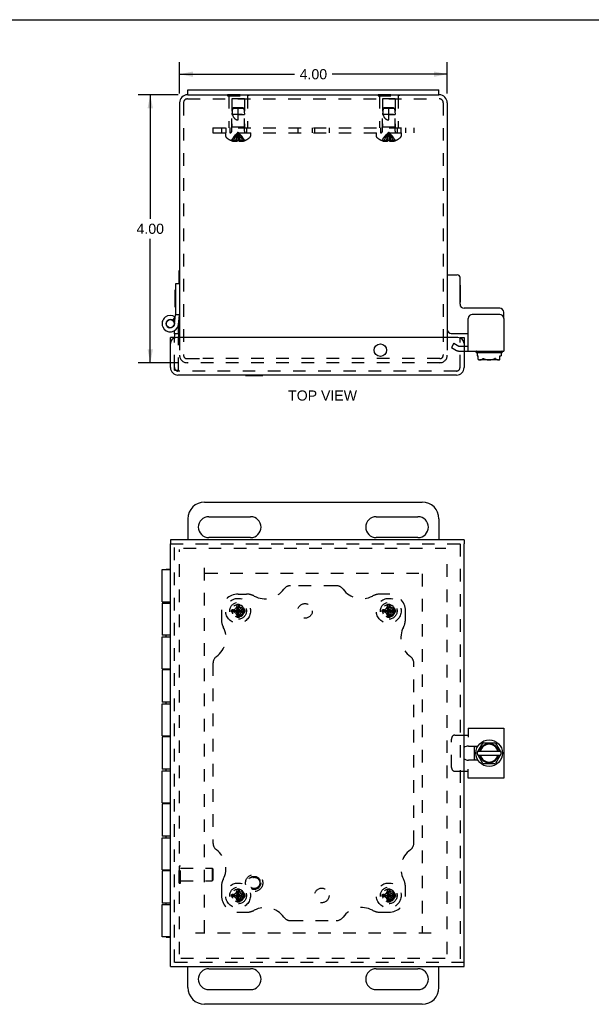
# Model space of a CAD drawing. Header units: inches. Extents: x 0 to 34.2, y 0 to 22.1.
# Tile 3 of 4: x 8.5 to 17.1, y 7.4 to 22.1. Entities that reach past the tile are written whole.
import ezdxf

# ---------------------------------------------------------------- set-up
doc = ezdxf.new("R2010")
doc.units = ezdxf.units.IN
doc.header["$LTSCALE"] = 1.878645
doc.header["$MEASUREMENT"] = 0
doc.linetypes.add('HIDDEN', pattern=[0.2, 0.1, -0.1])
doc.layers.get('0').update_dxf_attribs({"linetype": 'CONTINUOUS'})
for name, color, linetype in [('DEFAULT_2', 8, 'HIDDEN'), ('DIMENSIONS', 7, 'CONTINUOUS'), ('DOOR_ASSEMBLY', 7, 'CONTINUOUS')]:
    doc.layers.add(name, color=color, linetype=linetype)
doc.styles.get("Standard").update_dxf_attribs({"font": 'arial.ttf'})
doc.dimstyles.new('DIMSTYLE_1', dxfattribs={"dimtxt": 0.150693, "dimasz": 0.200925, "dimexe": 0.09, "dimexo": 0.07, "dimgap": 0.0375, "dimtad": 0, "dimtih": 1, "dimtoh": 1, "dimzin": 4, "dimdsep": 46, "dimtxsty": 'Standard', "dimblk": '_FILLED', "dimblk1": '_FILLED', "dimblk2": '_FILLED', "dimcen": 0.09, "dimazin": 1, "dimtfac": 1, "dimtdec": 3, "dimtofl": 0, "dimtmove": 0, "dimatfit": 3, "dimldrblk": '_FILLED', "dimfxl": 0, "dimtolj": 1, "dimtzin": 4, "dimarcsym": 0})

# ---------------------------------------------------------------- blocks, each defined once
blk = doc.blocks.new('_FILLED')
at = {"color": 0, "linetype": 'ByBlock'}
blk.add_solid([(0, 0), (-1, 0.2), (-1, -0.2)], dxfattribs=at)
blk = doc.blocks.new('*D3')
at = {"layer": 'DIMENSIONS', "color": 2, "linetype": 'Continuous'}
for p, q in [((10.906, 20.98), (10.31, 20.98)), ((10.49, 20.98), (10.49, 19.13)), ((10.49, 16.98), (10.49, 18.829)), ((10.898, 16.98), (10.31, 16.98))]:
    blk.add_line(p, q, dxfattribs=at)
at = {"layer": 'DIMENSIONS', "color": 2, "linetype": 'Continuous', "xscale": 0.2009246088, "yscale": 0.2009246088, "zscale": 0.2009246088}
for p, rotation in [((10.49, 20.98), 90), ((10.49, 16.98), 270)]:
    blk.add_blockref('_FILLED', p, dxfattribs=dict(at, rotation=rotation))
at = {"layer": 'DIMENSIONS', "color": 2, "linetype": 'Continuous', "insert": (10.49, 19.055), "char_height": 0.1507, "width": 0.40951, "attachment_point": 2, "line_spacing_factor": 0.9}
blk.add_mtext('4.00', dxfattribs=at)
blk = doc.blocks.new('*D9')
at = {"layer": 'DIMENSIONS', "color": 2, "linetype": 'Continuous'}
for p, q in [((10.927, 21), (10.927, 21.469)), ((14.927, 21), (14.927, 21.469)), ((10.927, 21.288), (12.647, 21.288)), ((14.927, 21.288), (13.207, 21.288))]:
    blk.add_line(p, q, dxfattribs=at)
at = {"layer": 'DIMENSIONS', "color": 2, "linetype": 'Continuous', "xscale": 0.2009246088, "yscale": 0.2009246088, "zscale": 0.2009246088, "rotation": 180}
blk.add_blockref('_FILLED', (10.927, 21.288), dxfattribs=at)
at = {"layer": 'DIMENSIONS', "color": 2, "linetype": 'Continuous', "xscale": 0.2009246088, "yscale": 0.2009246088, "zscale": 0.2009246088}
blk.add_blockref('_FILLED', (14.927, 21.288), dxfattribs=at)
at = {"layer": 'DIMENSIONS', "color": 2, "linetype": 'Continuous', "insert": (12.927, 21.363), "char_height": 0.1507, "width": 0.40951, "attachment_point": 2, "line_spacing_factor": 0.9}
blk.add_mtext('4.00', dxfattribs=at)

msp = doc.modelspace()

# ---------------------------------------------------------------- linework, layer by layer
at = {"color": 7, "linetype": 'Continuous'}
for p, q in [((0, 22.102), (34.157, 22.102)), ((11.052, 20.98), (11.052, 21.055)), ((14.802, 20.98), (14.802, 21.055)), ((11.052, 20.98), (14.802, 20.98)), ((10.923, 18.157), (10.923, 18.358)), ((10.923, 18.358), (10.927, 18.358)), ((14.937, 18.292), (15.077, 18.292)), ((15.117, 17.852), (15.117, 18.252)), ((15.122, 18.139), (15.117, 18.139)), ((15.122, 17.883), (15.122, 18.139)), ((15.122, 17.883), (15.117, 17.883)), ((15.711, 17.792), (15.177, 17.792)), ((15.771, 17.64), (15.771, 17.732)), ((14.987, 17.417), (15.24, 17.417)), ((15.177, 17.229), (15.24, 17.229)), ((15.354, 17.14), (15.354, 17.144)), ((15.364, 17.13), (15.74, 17.13)), ((15.373, 17.13), (15.373, 17.081)), ((15.373, 17.081), (15.39, 17.081)), ((15.39, 17.028), (15.39, 17.081)), ((15.714, 17.081), (15.731, 17.081)), ((15.714, 17.028), (15.714, 17.081)), ((15.731, 17.13), (15.731, 17.081)), ((15.75, 17.14), (15.75, 17.144)), ((15.693, 17.02), (15.411, 17.02)), ((11.302, 14.899), (14.552, 14.899)), ((11.052, 14.649), (11.052, 14.336)), ((11.364, 14.68), (11.989, 14.68)), ((13.864, 14.68), (14.489, 14.68)), ((14.802, 14.649), (14.802, 14.336)), ((11.989, 14.367), (11.364, 14.367)), ((14.489, 14.367), (13.864, 14.367)), ((15.333, 11.044), (15.333, 11.254)), ((15.374, 11.154), (15.459, 11.3)), ((15.39, 11.181), (15.714, 11.181)), ((15.467, 11.305), (15.636, 11.305)), ((15.645, 11.3), (15.73, 11.154)), ((15.459, 10.997), (15.374, 11.144)), ((15.39, 11.117), (15.714, 11.117)), ((15.73, 11.144), (15.645, 10.997)), ((15.636, 10.992), (15.467, 10.992)), ((11.052, 7.649), (11.052, 7.961)), ((14.802, 7.649), (14.802, 7.961)), ((11.364, 7.93), (11.989, 7.93)), ((13.864, 7.93), (14.489, 7.93)), ((11.989, 7.617), (11.364, 7.617)), ((14.489, 7.617), (13.864, 7.617)), ((14.552, 7.399), (11.302, 7.399))]:
    msp.add_line(p, q, dxfattribs=at)
at = {"color": 3, "linetype": 'Continuous'}
for p, q in [((11.052, 21.055), (14.802, 21.055)), ((11.052, 20.98), (11.047, 20.98)), ((14.807, 20.98), (14.802, 20.98)), ((10.927, 20.86), (10.927, 17.355)), ((14.927, 20.86), (14.927, 17.355)), ((15.711, 17.7), (15.3, 17.7)), ((15.24, 17.154), (15.24, 17.64)), ((15.771, 17.64), (15.771, 17.154)), ((15.177, 17.154), (15.771, 17.154)), ((15.24, 11.524), (15.771, 11.524)), ((15.24, 11.524), (15.24, 11.389)), ((15.771, 11.524), (15.771, 10.774)), ((15.177, 11.42), (15.24, 11.42)), ((15.242, 11.254), (15.384, 11.254)), ((15.384, 11.044), (15.242, 11.044)), ((15.24, 10.774), (15.24, 10.909)), ((15.24, 10.877), (15.177, 10.877)), ((15.771, 10.774), (15.24, 10.774))]:
    msp.add_line(p, q, dxfattribs=at)
at = {"color": 7, "linetype": 'Continuous'}
for points in [[(15.39, 17.028), (15.392, 17.027), (15.394, 17.026), (15.397, 17.025), (15.399, 17.025), (15.402, 17.024), (15.404, 17.024), (15.406, 17.024), (15.409, 17.023), (15.411, 17.023), (15.414, 17.023), (15.416, 17.023), (15.419, 17.023), (15.421, 17.023), (15.424, 17.023), (15.427, 17.024), (15.429, 17.024), (15.432, 17.024), (15.434, 17.025), (15.437, 17.026), (15.44, 17.026), (15.442, 17.027), (15.445, 17.028), (15.447, 17.03), (15.449, 17.031), (15.452, 17.033), (15.454, 17.035), (15.456, 17.037), (15.459, 17.04)], [(15.39, 17.028), (15.392, 17.027), (15.393, 17.026), (15.396, 17.024), (15.398, 17.024), (15.4, 17.023), (15.402, 17.022), (15.404, 17.021), (15.407, 17.021), (15.409, 17.02), (15.411, 17.02)], [(15.459, 17.04), (15.459, 17.04), (15.46, 17.041), (15.461, 17.041), (15.461, 17.041), (15.462, 17.041), (15.463, 17.041), (15.464, 17.041), (15.465, 17.041), (15.466, 17.04), (15.467, 17.04)], [(15.467, 17.04), (15.472, 17.037), (15.476, 17.035), (15.481, 17.033), (15.486, 17.031), (15.491, 17.03), (15.496, 17.028), (15.501, 17.027), (15.507, 17.026), (15.512, 17.025), (15.517, 17.025), (15.523, 17.024), (15.528, 17.024), (15.534, 17.024), (15.539, 17.023), (15.545, 17.023), (15.55, 17.023), (15.555, 17.023), (15.56, 17.023), (15.565, 17.023), (15.57, 17.024), (15.575, 17.024), (15.58, 17.024), (15.585, 17.025), (15.59, 17.025), (15.594, 17.026), (15.599, 17.027), (15.604, 17.027), (15.609, 17.029), (15.614, 17.03), (15.618, 17.031), (15.623, 17.033), (15.628, 17.035), (15.632, 17.037), (15.636, 17.04)], [(15.645, 17.04), (15.645, 17.04), (15.644, 17.041), (15.643, 17.041), (15.642, 17.041), (15.641, 17.041), (15.641, 17.041), (15.64, 17.041), (15.639, 17.041), (15.638, 17.04), (15.636, 17.04)], [(15.645, 17.04), (15.647, 17.037), (15.65, 17.035), (15.652, 17.033), (15.655, 17.031), (15.658, 17.029), (15.661, 17.028), (15.664, 17.027), (15.667, 17.025), (15.671, 17.025), (15.675, 17.024), (15.679, 17.023), (15.683, 17.023), (15.687, 17.023), (15.691, 17.023), (15.696, 17.023), (15.7, 17.024), (15.704, 17.025), (15.707, 17.025), (15.711, 17.026), (15.714, 17.028)], [(15.693, 17.02), (15.697, 17.02), (15.7, 17.021), (15.704, 17.023), (15.707, 17.024), (15.711, 17.026), (15.714, 17.028)]]:
    msp.add_lwpolyline(points, dxfattribs=at)
msp.add_circle((15.552, 11.149), 0.198, dxfattribs=at)
at = {"color": 3, "linetype": 'Continuous'}
for centre, radius, start, end in [((11.047, 20.86), 0.12, 90, 180), ((14.807, 20.86), 0.12, 0, 90), ((15.3, 17.64), 0.06, 90, 180), ((15.711, 17.64), 0.06, 0, 90), ((15.242, 11.149), 0.105, 90, 128.2859), ((15.242, 11.149), 0.105, 231.7141, 270)]:
    msp.add_arc(centre, radius, start, end, dxfattribs=at)
at = {"color": 7, "linetype": 'Continuous'}
for centre, radius, start, end in [((14.937, 18.282), 0.01, 90, 180), ((15.077, 18.252), 0.04, 0, 90), ((15.177, 17.852), 0.06, 180, 270), ((15.711, 17.732), 0.06, 0, 90), ((14.987, 17.477), 0.06, 180, 270), ((15.364, 17.144), 0.01, 90, 180), ((15.364, 17.14), 0.01, 180, 270), ((15.74, 17.144), 0.01, 0, 90), ((15.74, 17.14), 0.01, 270, 360), ((11.302, 14.649), 0.25, 90, 180), ((14.552, 14.649), 0.25, 0, 90), ((11.364, 14.524), 0.156, 90, 270), ((11.989, 14.524), 0.156, 270, 90), ((13.864, 14.524), 0.156, 90, 270), ((14.489, 14.524), 0.156, 270, 90), ((15.552, 11.149), 0.234, 153.3658, 158.9605), ((15.552, 11.149), 0.144, 12.7971, 167.2029), ((15.552, 11.149), 0.133, 13.922, 166.078), ((15.467, 11.295), 0.01, 90, 150), ((15.636, 11.295), 0.01, 30, 90), ((15.552, 11.149), 0.234, 201.0395, 206.6342), ((15.383, 11.149), 0.01, 150, 210), ((15.552, 11.149), 0.144, 192.7971, 347.2029), ((15.552, 11.149), 0.133, 193.922, 346.078), ((15.721, 11.149), 0.01, 330, 30), ((15.467, 11.002), 0.01, 210, 270), ((15.636, 11.002), 0.01, 270, 330), ((11.364, 7.774), 0.156, 90, 270), ((11.989, 7.774), 0.156, 270, 90), ((13.864, 7.774), 0.156, 90, 270), ((14.489, 7.774), 0.156, 270, 90), ((11.302, 7.649), 0.25, 180, 270), ((14.552, 7.649), 0.25, 270, 360)]:
    msp.add_arc(centre, radius, start, end, dxfattribs=at)
at = {"layer": 'DEFAULT_2', "color": 8, "linetype": 'HIDDEN'}
for p, q in [((11.047, 20.92), (14.807, 20.92)), ((11.646, 20.985), (11.646, 20.964)), ((11.646, 20.985), (11.958, 20.985)), ((11.646, 20.964), (11.958, 20.964)), ((11.662, 20.964), (11.662, 20.485)), ((11.707, 20.922), (11.707, 20.495)), ((11.897, 20.922), (11.707, 20.922)), ((11.802, 20.985), (11.802, 20.964)), ((11.897, 20.922), (11.897, 20.495)), ((11.942, 20.964), (11.942, 20.485)), ((11.958, 20.985), (11.958, 20.964)), ((13.896, 20.985), (13.896, 20.964)), ((13.896, 20.985), (14.208, 20.985)), ((13.896, 20.964), (14.208, 20.964)), ((13.912, 20.964), (13.912, 20.485)), ((13.957, 20.922), (13.957, 20.495)), ((14.147, 20.922), (13.957, 20.922)), ((14.052, 20.985), (14.052, 20.964)), ((14.147, 20.922), (14.147, 20.495)), ((14.192, 20.964), (14.192, 20.485)), ((14.208, 20.985), (14.208, 20.964)), ((10.987, 20.86), (10.987, 17.092)), ((11.717, 20.775), (11.708, 20.685)), ((11.728, 20.785), (11.717, 20.775)), ((11.887, 20.775), (11.717, 20.775)), ((11.876, 20.785), (11.728, 20.785)), ((11.802, 20.605), (11.802, 20.785)), ((11.876, 20.785), (11.887, 20.775)), ((11.887, 20.775), (11.896, 20.685)), ((13.967, 20.775), (13.958, 20.685)), ((13.978, 20.785), (13.967, 20.775)), ((14.137, 20.775), (13.967, 20.775)), ((14.126, 20.785), (13.978, 20.785)), ((14.052, 20.605), (14.052, 20.785)), ((14.126, 20.785), (14.137, 20.775)), ((14.137, 20.775), (14.146, 20.685)), ((14.867, 20.86), (14.867, 17.092)), ((11.708, 20.438), (11.708, 20.685)), ((11.708, 20.685), (11.73, 20.685)), ((11.802, 20.685), (11.896, 20.685)), ((11.89, 20.685), (11.887, 20.685)), ((11.896, 20.438), (11.896, 20.685)), ((11.896, 20.685), (11.896, 20.685)), ((13.958, 20.438), (13.958, 20.685)), ((13.958, 20.685), (13.968, 20.685)), ((13.958, 20.685), (13.958, 20.685)), ((13.991, 20.685), (13.967, 20.685)), ((14.112, 20.685), (13.991, 20.685)), ((14.052, 20.685), (14.146, 20.685)), ((14.124, 20.685), (14.119, 20.685)), ((14.146, 20.438), (14.146, 20.685)), ((14.146, 20.685), (14.146, 20.685)), ((11.427, 20.485), (11.427, 20.41)), ((11.427, 20.485), (14.427, 20.485)), ((11.552, 20.485), (11.552, 20.41)), ((11.621, 20.485), (11.621, 20.41)), ((11.677, 20.485), (11.677, 20.41)), ((11.707, 20.495), (11.697, 20.485)), ((11.897, 20.495), (11.707, 20.495)), ((11.897, 20.495), (11.907, 20.485)), ((11.927, 20.485), (11.927, 20.41)), ((12.693, 20.485), (12.693, 20.41)), ((12.911, 20.485), (12.911, 20.41)), ((12.943, 20.485), (12.943, 20.41)), ((13.161, 20.485), (13.161, 20.41)), ((13.927, 20.485), (13.927, 20.41)), ((13.957, 20.495), (13.947, 20.485)), ((14.147, 20.495), (13.957, 20.495)), ((14.147, 20.495), (14.157, 20.485)), ((14.177, 20.485), (14.177, 20.41)), ((14.233, 20.485), (14.233, 20.41)), ((14.302, 20.485), (14.302, 20.41)), ((14.427, 20.485), (14.427, 20.41)), ((11.427, 20.41), (14.427, 20.41)), ((11.615, 20.41), (11.615, 20.363)), ((11.703, 20.297), (11.702, 20.296)), ((11.704, 20.296), (11.703, 20.297)), ((11.786, 20.296), (11.704, 20.296)), ((11.733, 20.296), (11.733, 20.286)), ((11.767, 20.296), (11.767, 20.281)), ((11.786, 20.296), (11.789, 20.319)), ((11.786, 20.297), (11.786, 20.296)), ((11.786, 20.296), (11.786, 20.286)), ((11.81, 20.361), (11.808, 20.381)), ((11.813, 20.34), (11.81, 20.361)), ((11.815, 20.318), (11.813, 20.34)), ((11.817, 20.296), (11.815, 20.319)), ((11.817, 20.297), (11.817, 20.296)), ((11.817, 20.296), (11.817, 20.286)), ((11.9, 20.296), (11.817, 20.296)), ((11.837, 20.296), (11.837, 20.281)), ((11.87, 20.296), (11.87, 20.286)), ((11.9, 20.296), (11.901, 20.297)), ((11.901, 20.297), (11.901, 20.296)), ((11.988, 20.41), (11.988, 20.363)), ((13.865, 20.41), (13.865, 20.363)), ((13.953, 20.297), (13.952, 20.296)), ((13.954, 20.296), (13.953, 20.297)), ((14.036, 20.296), (13.954, 20.296)), ((13.983, 20.296), (13.983, 20.286)), ((14.017, 20.296), (14.017, 20.281)), ((14.036, 20.296), (14.039, 20.319)), ((14.036, 20.297), (14.036, 20.296)), ((14.036, 20.296), (14.036, 20.286)), ((14.06, 20.361), (14.058, 20.381)), ((14.063, 20.34), (14.06, 20.361)), ((14.062, 20.296), (14.067, 20.297)), ((14.065, 20.318), (14.063, 20.34)), ((14.067, 20.296), (14.065, 20.319)), ((14.067, 20.297), (14.067, 20.296)), ((14.067, 20.296), (14.067, 20.286)), ((14.15, 20.296), (14.067, 20.296)), ((14.087, 20.296), (14.087, 20.281)), ((14.12, 20.296), (14.12, 20.286)), ((14.151, 20.297), (14.15, 20.296)), ((14.151, 20.297), (14.151, 20.296)), ((14.238, 20.41), (14.238, 20.363)), ((10.927, 17.355), (10.927, 17.092)), ((14.927, 17.355), (14.927, 17.092)), ((15.027, 17.272), (14.99, 17.207)), ((14.99, 17.207), (15.064, 17.164)), ((15.027, 17.272), (15.101, 17.229)), ((15.101, 17.229), (15.177, 17.229)), ((15.101, 17.154), (15.177, 17.154)), ((11.039, 17.04), (11.277, 17.04)), ((14.815, 16.98), (11.039, 16.98)), ((14.815, 17.04), (11.277, 17.04)), ((10.927, 8.146), (10.927, 14.189)), ((10.987, 14.211), (14.905, 14.211)), ((14.927, 8.146), (14.927, 14.151)), ((11.302, 8.469), (11.302, 13.972)), ((11.31, 13.836), (14.688, 13.836)), ((14.552, 13.828), (14.552, 8.469)), ((13.269, 13.649), (12.585, 13.649)), ((11.802, 13.524), (11.927, 13.524)), ((14.052, 13.524), (13.927, 13.524)), ((11.552, 13.274), (11.552, 13.149)), ((11.703, 13.289), (11.901, 13.258)), ((11.703, 13.258), (11.901, 13.289)), ((11.703, 13.289), (11.704, 13.289)), ((11.704, 13.258), (11.703, 13.258)), ((11.704, 13.289), (11.733, 13.289)), ((11.733, 13.258), (11.704, 13.258)), ((11.802, 13.274), (11.728, 13.274)), ((11.733, 13.289), (11.767, 13.309)), ((11.733, 13.289), (11.87, 13.258)), ((11.733, 13.258), (11.87, 13.289)), ((11.767, 13.239), (11.733, 13.258)), ((11.767, 13.309), (11.786, 13.342)), ((11.767, 13.239), (11.837, 13.309)), ((11.837, 13.239), (11.767, 13.309)), ((11.786, 13.205), (11.767, 13.239)), ((11.786, 13.372), (11.786, 13.373)), ((11.786, 13.174), (11.817, 13.373)), ((11.817, 13.174), (11.786, 13.373)), ((11.786, 13.342), (11.786, 13.372)), ((11.786, 13.205), (11.817, 13.342)), ((11.817, 13.205), (11.786, 13.342)), ((11.802, 13.18), (11.802, 13.274)), ((11.817, 13.373), (11.817, 13.372)), ((11.817, 13.372), (11.817, 13.342)), ((11.817, 13.342), (11.837, 13.309)), ((11.837, 13.239), (11.817, 13.205)), ((11.837, 13.309), (11.87, 13.289)), ((11.87, 13.258), (11.837, 13.239)), ((11.87, 13.289), (11.9, 13.289)), ((11.9, 13.258), (11.87, 13.258)), ((11.9, 13.289), (11.901, 13.289)), ((11.901, 13.258), (11.9, 13.258)), ((13.953, 13.258), (14.151, 13.289)), ((13.953, 13.289), (13.954, 13.289)), ((13.953, 13.289), (14.151, 13.258)), ((13.954, 13.258), (13.953, 13.258)), ((13.954, 13.289), (13.983, 13.289)), ((13.983, 13.258), (13.954, 13.258)), ((14.052, 13.274), (13.978, 13.274)), ((13.983, 13.289), (14.017, 13.309)), ((13.983, 13.258), (14.12, 13.289)), ((13.983, 13.289), (14.12, 13.258)), ((14.017, 13.239), (13.983, 13.258)), ((14.017, 13.309), (14.036, 13.342)), ((14.017, 13.239), (14.087, 13.309)), ((14.087, 13.239), (14.017, 13.309)), ((14.036, 13.205), (14.017, 13.239)), ((14.036, 13.174), (14.067, 13.373)), ((14.036, 13.372), (14.036, 13.373)), ((14.067, 13.174), (14.036, 13.373)), ((14.036, 13.342), (14.036, 13.372)), ((14.036, 13.205), (14.067, 13.342)), ((14.067, 13.205), (14.036, 13.342)), ((14.052, 13.18), (14.052, 13.274)), ((14.067, 13.373), (14.067, 13.372)), ((14.067, 13.372), (14.067, 13.342)), ((14.067, 13.342), (14.087, 13.309)), ((14.087, 13.239), (14.067, 13.205)), ((14.087, 13.309), (14.12, 13.289)), ((14.12, 13.258), (14.087, 13.239)), ((14.12, 13.289), (14.15, 13.289)), ((14.15, 13.258), (14.12, 13.258)), ((14.15, 13.289), (14.151, 13.289)), ((14.151, 13.258), (14.15, 13.258)), ((14.302, 13.149), (14.302, 13.274)), ((11.786, 13.175), (11.786, 13.205)), ((11.786, 13.174), (11.786, 13.175)), ((11.817, 13.205), (11.817, 13.175)), ((11.817, 13.175), (11.817, 13.174)), ((14.036, 13.175), (14.036, 13.205)), ((14.036, 13.174), (14.036, 13.175)), ((14.067, 13.205), (14.067, 13.175)), ((14.067, 13.175), (14.067, 13.174)), ((11.427, 12.491), (11.427, 9.806)), ((14.427, 9.806), (14.427, 12.491)), ((14.99, 10.937), (14.99, 11.36)), ((15.042, 11.42), (15.177, 11.42)), ((15.177, 10.877), (15.042, 10.877)), ((10.923, 9.208), (10.923, 9.464)), ((10.923, 9.464), (10.941, 9.464)), ((10.941, 9.208), (10.941, 9.464)), ((10.941, 9.43), (11.413, 9.43)), ((11.423, 9.42), (11.413, 9.43)), ((11.413, 9.43), (11.413, 9.242)), ((11.423, 9.42), (11.423, 9.252)), ((10.923, 9.208), (10.941, 9.208)), ((10.941, 9.242), (11.413, 9.242)), ((11.423, 9.252), (11.413, 9.242)), ((11.552, 9.149), (11.552, 9.024)), ((11.817, 8.924), (11.786, 9.123)), ((11.786, 9.122), (11.786, 9.123)), ((11.786, 8.924), (11.817, 9.123)), ((11.786, 9.092), (11.786, 9.122)), ((11.817, 9.123), (11.817, 9.122)), ((11.817, 9.122), (11.817, 9.092)), ((14.067, 8.924), (14.036, 9.123)), ((14.036, 9.122), (14.036, 9.123)), ((14.036, 8.924), (14.067, 9.123)), ((14.036, 9.092), (14.036, 9.122)), ((14.067, 9.123), (14.067, 9.122)), ((14.067, 9.122), (14.067, 9.092)), ((14.302, 9.024), (14.302, 9.149)), ((11.703, 9.039), (11.901, 9.008)), ((11.703, 9.008), (11.901, 9.039)), ((11.703, 9.039), (11.704, 9.039)), ((11.704, 9.008), (11.703, 9.008)), ((11.704, 9.039), (11.733, 9.039)), ((11.733, 9.008), (11.704, 9.008)), ((11.802, 9.024), (11.728, 9.024)), ((11.733, 9.039), (11.767, 9.059)), ((11.733, 9.039), (11.87, 9.008)), ((11.733, 9.008), (11.87, 9.039)), ((11.767, 8.989), (11.733, 9.008)), ((11.767, 9.059), (11.786, 9.092)), ((11.837, 8.989), (11.767, 9.059)), ((11.767, 8.989), (11.837, 9.059)), ((11.786, 8.955), (11.767, 8.989)), ((11.817, 8.955), (11.786, 9.092)), ((11.786, 8.955), (11.817, 9.092)), ((11.802, 8.93), (11.802, 9.024)), ((11.817, 9.092), (11.837, 9.059)), ((11.837, 8.989), (11.817, 8.955)), ((11.837, 9.059), (11.87, 9.039)), ((11.87, 9.008), (11.837, 8.989)), ((11.87, 9.039), (11.9, 9.039)), ((11.9, 9.008), (11.87, 9.008)), ((11.9, 9.039), (11.901, 9.039)), ((11.901, 9.008), (11.9, 9.008)), ((13.953, 9.008), (14.151, 9.039)), ((13.953, 9.039), (13.954, 9.039)), ((13.953, 9.039), (14.151, 9.008)), ((13.954, 9.008), (13.953, 9.008)), ((13.954, 9.039), (13.983, 9.039)), ((13.983, 9.008), (13.954, 9.008)), ((14.052, 9.024), (13.978, 9.024)), ((13.983, 9.039), (14.017, 9.059)), ((13.983, 9.008), (14.12, 9.039)), ((13.983, 9.039), (14.12, 9.008)), ((14.017, 8.989), (13.983, 9.008)), ((14.017, 9.059), (14.036, 9.092)), ((14.017, 9.059), (14.087, 8.989)), ((14.017, 8.989), (14.087, 9.059)), ((14.036, 8.955), (14.017, 8.989)), ((14.067, 8.955), (14.036, 9.092)), ((14.036, 8.955), (14.067, 9.092)), ((14.052, 8.93), (14.052, 9.024)), ((14.067, 9.092), (14.087, 9.059)), ((14.087, 8.989), (14.067, 8.955)), ((14.087, 9.059), (14.12, 9.039)), ((14.12, 9.008), (14.087, 8.989)), ((14.12, 9.039), (14.15, 9.039)), ((14.15, 9.008), (14.12, 9.008)), ((14.15, 9.039), (14.151, 9.039)), ((14.151, 9.008), (14.15, 9.008)), ((11.786, 8.925), (11.786, 8.955)), ((11.786, 8.924), (11.786, 8.925)), ((11.817, 8.955), (11.817, 8.925)), ((11.817, 8.925), (11.817, 8.924)), ((14.036, 8.925), (14.036, 8.955)), ((14.036, 8.924), (14.036, 8.925)), ((14.067, 8.955), (14.067, 8.925)), ((14.067, 8.925), (14.067, 8.924)), ((11.802, 8.774), (11.927, 8.774)), ((13.927, 8.774), (14.052, 8.774)), ((12.585, 8.649), (13.269, 8.649)), ((14.688, 8.461), (11.166, 8.461)), ((10.949, 8.086), (14.905, 8.086))]:
    msp.add_line(p, q, dxfattribs=at)
for points in [[(11.717, 20.775), (11.716, 20.763), (11.715, 20.752), (11.715, 20.74), (11.715, 20.728), (11.715, 20.717), (11.715, 20.705), (11.716, 20.695), (11.718, 20.685)], [(11.717, 20.775), (11.72, 20.777), (11.723, 20.78), (11.725, 20.782)], [(13.967, 20.775), (13.966, 20.763), (13.965, 20.752), (13.965, 20.74), (13.965, 20.728), (13.965, 20.717), (13.965, 20.705), (13.966, 20.695), (13.968, 20.685)], [(13.967, 20.775), (13.97, 20.777), (13.973, 20.78), (13.975, 20.782)], [(11.709, 20.685), (11.708, 20.685), (11.708, 20.685)], [(11.718, 20.685), (11.72, 20.677), (11.722, 20.67), (11.725, 20.664), (11.727, 20.658), (11.73, 20.652), (11.733, 20.647), (11.736, 20.642), (11.739, 20.638), (11.742, 20.634), (11.745, 20.631), (11.748, 20.627), (11.752, 20.624), (11.755, 20.622), (11.758, 20.619), (11.761, 20.617), (11.764, 20.615), (11.768, 20.613), (11.771, 20.611), (11.775, 20.61), (11.778, 20.608), (11.782, 20.607), (11.786, 20.606), (11.79, 20.606), (11.794, 20.605), (11.798, 20.605), (11.802, 20.605)], [(11.862, 20.685), (11.748, 20.685), (11.741, 20.685), (11.735, 20.685), (11.73, 20.685)], [(13.968, 20.685), (13.97, 20.677), (13.972, 20.67), (13.975, 20.664), (13.977, 20.658), (13.98, 20.652), (13.983, 20.647), (13.986, 20.642), (13.989, 20.638), (13.992, 20.634), (13.995, 20.631), (13.998, 20.627), (14.002, 20.624), (14.005, 20.622), (14.008, 20.619), (14.011, 20.617), (14.014, 20.615), (14.018, 20.613), (14.021, 20.611), (14.025, 20.61), (14.028, 20.608), (14.032, 20.607), (14.036, 20.606), (14.04, 20.606), (14.044, 20.605), (14.048, 20.605), (14.052, 20.605)], [(11.703, 20.297), (11.716, 20.319), (11.731, 20.34), (11.747, 20.361), (11.764, 20.381), (11.782, 20.401), (11.802, 20.42)], [(11.733, 20.296), (11.743, 20.318), (11.753, 20.34), (11.764, 20.361), (11.776, 20.381), (11.788, 20.401), (11.802, 20.42)], [(11.767, 20.296), (11.772, 20.318), (11.777, 20.34), (11.783, 20.361), (11.789, 20.381), (11.795, 20.401), (11.802, 20.42)], [(11.817, 20.297), (11.812, 20.296), (11.807, 20.296), (11.802, 20.296), (11.797, 20.296), (11.792, 20.296), (11.786, 20.297)], [(11.789, 20.318), (11.791, 20.34), (11.793, 20.361), (11.796, 20.381), (11.799, 20.401), (11.802, 20.42)], [(11.791, 20.34), (11.793, 20.361), (11.796, 20.381), (11.799, 20.401), (11.802, 20.42)], [(11.808, 20.381), (11.805, 20.401), (11.802, 20.42)], [(11.808, 20.381), (11.805, 20.401), (11.802, 20.42)], [(11.837, 20.296), (11.832, 20.318), (11.827, 20.34), (11.821, 20.361), (11.815, 20.381), (11.809, 20.401), (11.802, 20.42)], [(11.87, 20.296), (11.861, 20.318), (11.851, 20.34), (11.84, 20.361), (11.828, 20.381), (11.815, 20.401), (11.802, 20.42)], [(11.901, 20.297), (11.887, 20.319), (11.873, 20.34), (11.857, 20.361), (11.84, 20.381), (11.821, 20.401), (11.802, 20.42)], [(13.953, 20.297), (13.966, 20.319), (13.981, 20.34), (13.997, 20.361), (14.014, 20.381), (14.032, 20.401), (14.052, 20.42)], [(13.983, 20.296), (13.993, 20.318), (14.003, 20.34), (14.014, 20.361), (14.026, 20.381), (14.038, 20.401), (14.052, 20.42)], [(14.017, 20.296), (14.022, 20.318), (14.027, 20.34), (14.033, 20.361), (14.039, 20.381), (14.045, 20.401), (14.052, 20.42)], [(14.062, 20.296), (14.057, 20.296), (14.052, 20.296), (14.047, 20.296), (14.042, 20.296), (14.036, 20.297)], [(14.039, 20.318), (14.041, 20.34), (14.043, 20.361), (14.046, 20.381), (14.049, 20.401), (14.052, 20.42)], [(14.041, 20.34), (14.043, 20.361), (14.046, 20.381), (14.049, 20.401), (14.052, 20.42)], [(14.058, 20.381), (14.055, 20.401), (14.052, 20.42)], [(14.058, 20.381), (14.055, 20.401), (14.052, 20.42)], [(14.087, 20.296), (14.082, 20.318), (14.077, 20.34), (14.071, 20.361), (14.065, 20.381), (14.059, 20.401), (14.052, 20.42)], [(14.151, 20.297), (14.137, 20.319), (14.123, 20.34), (14.107, 20.361), (14.09, 20.381), (14.071, 20.401), (14.052, 20.42)], [(14.12, 20.296), (14.111, 20.318), (14.101, 20.34), (14.09, 20.361), (14.078, 20.381), (14.065, 20.401), (14.052, 20.42)], [(11.767, 20.281), (11.763, 20.282), (11.759, 20.282), (11.755, 20.282), (11.751, 20.283), (11.747, 20.284), (11.742, 20.284), (11.738, 20.285), (11.733, 20.286)], [(11.786, 20.286), (11.784, 20.285), (11.782, 20.284), (11.779, 20.284), (11.777, 20.283), (11.774, 20.282), (11.772, 20.282), (11.769, 20.282), (11.767, 20.281)], [(11.837, 20.281), (11.834, 20.282), (11.832, 20.282), (11.83, 20.282), (11.827, 20.283), (11.825, 20.284), (11.822, 20.284), (11.82, 20.285), (11.817, 20.286)], [(11.87, 20.286), (11.866, 20.285), (11.862, 20.284), (11.857, 20.284), (11.853, 20.283), (11.849, 20.282), (11.845, 20.282), (11.841, 20.282), (11.837, 20.281)], [(14.017, 20.281), (14.013, 20.282), (14.009, 20.282), (14.005, 20.282), (14.001, 20.283), (13.997, 20.284), (13.992, 20.284), (13.988, 20.285), (13.983, 20.286)], [(14.036, 20.286), (14.034, 20.285), (14.032, 20.284), (14.029, 20.284), (14.027, 20.283), (14.024, 20.282), (14.022, 20.282), (14.019, 20.282), (14.017, 20.281)], [(14.087, 20.281), (14.084, 20.282), (14.082, 20.282), (14.08, 20.282), (14.077, 20.283), (14.075, 20.284), (14.072, 20.284), (14.07, 20.285), (14.067, 20.286)], [(14.12, 20.286), (14.116, 20.285), (14.112, 20.284), (14.107, 20.284), (14.103, 20.283), (14.099, 20.282), (14.095, 20.282), (14.091, 20.282), (14.087, 20.281)], [(11.702, 13.274), (11.702, 13.276), (11.702, 13.279), (11.702, 13.281), (11.702, 13.284), (11.703, 13.287), (11.703, 13.289)], [(11.703, 13.258), (11.703, 13.261), (11.702, 13.263), (11.702, 13.266), (11.702, 13.268), (11.702, 13.271), (11.702, 13.274)], [(11.717, 13.27), (11.716, 13.266), (11.715, 13.262), (11.715, 13.258), (11.715, 13.253), (11.715, 13.248), (11.715, 13.242), (11.716, 13.237), (11.718, 13.232)], [(11.717, 13.27), (11.72, 13.271), (11.723, 13.272), (11.725, 13.273), (11.728, 13.274)], [(11.786, 13.373), (11.792, 13.373), (11.797, 13.373), (11.802, 13.373), (11.807, 13.373), (11.812, 13.373), (11.817, 13.373)], [(11.901, 13.289), (11.901, 13.287), (11.901, 13.284), (11.901, 13.281), (11.901, 13.279), (11.901, 13.276), (11.901, 13.274)], [(11.901, 13.274), (11.901, 13.271), (11.901, 13.268), (11.901, 13.266), (11.901, 13.263), (11.901, 13.261), (11.901, 13.258)], [(13.952, 13.274), (13.952, 13.276), (13.952, 13.279), (13.952, 13.281), (13.952, 13.284), (13.953, 13.287), (13.953, 13.289)], [(13.953, 13.258), (13.953, 13.261), (13.952, 13.263), (13.952, 13.266), (13.952, 13.268), (13.952, 13.271), (13.952, 13.274)], [(13.967, 13.27), (13.966, 13.266), (13.965, 13.262), (13.965, 13.258), (13.965, 13.253), (13.965, 13.248), (13.965, 13.242), (13.966, 13.237), (13.968, 13.232)], [(13.967, 13.27), (13.97, 13.271), (13.973, 13.272), (13.975, 13.273), (13.978, 13.274)], [(14.036, 13.373), (14.042, 13.373), (14.047, 13.373), (14.052, 13.373), (14.057, 13.373), (14.062, 13.373), (14.067, 13.373)], [(14.151, 13.289), (14.151, 13.287), (14.151, 13.284), (14.151, 13.281), (14.151, 13.279), (14.151, 13.276), (14.151, 13.274)], [(14.151, 13.274), (14.151, 13.271), (14.151, 13.268), (14.151, 13.266), (14.151, 13.263), (14.151, 13.261), (14.151, 13.258)], [(11.817, 13.174), (11.812, 13.174), (11.807, 13.174), (11.802, 13.174), (11.797, 13.174), (11.792, 13.174), (11.786, 13.174)], [(14.067, 13.174), (14.062, 13.174), (14.057, 13.174), (14.052, 13.174), (14.047, 13.174), (14.042, 13.174), (14.036, 13.174)], [(15.042, 11.42), (15.036, 11.419), (15.03, 11.418), (15.024, 11.416), (15.019, 11.414), (15.014, 11.411), (15.009, 11.407), (15.005, 11.402), (15.001, 11.397), (14.998, 11.392), (14.995, 11.386), (14.993, 11.38), (14.991, 11.373), (14.99, 11.367), (14.99, 11.36)], [(14.99, 10.937), (14.99, 10.931), (14.991, 10.924), (14.993, 10.918), (14.995, 10.911), (14.998, 10.906), (15.001, 10.9), (15.005, 10.895), (15.009, 10.891), (15.014, 10.887), (15.019, 10.883), (15.024, 10.881), (15.03, 10.879), (15.036, 10.878), (15.042, 10.877)], [(11.786, 9.123), (11.792, 9.123), (11.797, 9.123), (11.802, 9.123), (11.807, 9.123), (11.812, 9.123), (11.817, 9.123)], [(14.036, 9.123), (14.042, 9.123), (14.047, 9.123), (14.052, 9.123), (14.057, 9.123), (14.062, 9.123), (14.067, 9.123)], [(11.702, 9.024), (11.702, 9.026), (11.702, 9.029), (11.702, 9.031), (11.702, 9.034), (11.703, 9.037), (11.703, 9.039)], [(11.703, 9.008), (11.703, 9.011), (11.702, 9.013), (11.702, 9.016), (11.702, 9.018), (11.702, 9.021), (11.702, 9.024)], [(11.717, 9.02), (11.716, 9.016), (11.715, 9.012), (11.715, 9.008), (11.715, 9.003), (11.715, 8.998), (11.715, 8.992), (11.716, 8.987), (11.718, 8.982)], [(11.717, 9.02), (11.72, 9.021), (11.723, 9.022), (11.725, 9.023), (11.728, 9.024)], [(11.901, 9.039), (11.901, 9.037), (11.901, 9.034), (11.901, 9.031), (11.901, 9.029), (11.901, 9.026), (11.901, 9.024)], [(11.901, 9.024), (11.901, 9.021), (11.901, 9.018), (11.901, 9.016), (11.901, 9.013), (11.901, 9.011), (11.901, 9.008)], [(13.952, 9.024), (13.952, 9.026), (13.952, 9.029), (13.952, 9.031), (13.952, 9.034), (13.953, 9.037), (13.953, 9.039)], [(13.953, 9.008), (13.953, 9.011), (13.952, 9.013), (13.952, 9.016), (13.952, 9.018), (13.952, 9.021), (13.952, 9.024)], [(13.967, 9.02), (13.966, 9.016), (13.965, 9.012), (13.965, 9.008), (13.965, 9.003), (13.965, 8.998), (13.965, 8.992), (13.966, 8.987), (13.968, 8.982)], [(13.967, 9.02), (13.97, 9.021), (13.973, 9.022), (13.975, 9.023), (13.978, 9.024)], [(14.151, 9.039), (14.151, 9.037), (14.151, 9.034), (14.151, 9.031), (14.151, 9.029), (14.151, 9.026), (14.151, 9.024)], [(14.151, 9.024), (14.151, 9.021), (14.151, 9.018), (14.151, 9.016), (14.151, 9.013), (14.151, 9.011), (14.151, 9.008)], [(11.817, 8.924), (11.812, 8.924), (11.807, 8.924), (11.802, 8.924), (11.797, 8.924), (11.792, 8.924), (11.786, 8.924)], [(14.067, 8.924), (14.062, 8.924), (14.057, 8.924), (14.052, 8.924), (14.047, 8.924), (14.042, 8.924), (14.036, 8.924)]]:
    msp.add_lwpolyline(points, dxfattribs=at)
for centre, radius in [((11.802, 13.274), 0.186), ((11.802, 13.274), 0.125), ((12.802, 13.274), 0.109), ((14.052, 13.274), 0.186), ((14.052, 13.274), 0.125), ((11.802, 13.274), 0.094), ((14.052, 13.274), 0.094), ((11.802, 9.024), 0.186), ((11.802, 9.024), 0.125), ((11.802, 9.024), 0.094), ((13.052, 9.024), 0.109), ((14.052, 9.024), 0.186), ((14.052, 9.024), 0.125), ((14.052, 9.024), 0.094)]:
    msp.add_circle(centre, radius, dxfattribs=at)
for centre, radius, start, end in [((11.047, 20.86), 0.06, 90, 180), ((14.807, 20.86), 0.06, 0, 90), ((11.68, 20.438), 0.0282, 270, 360), ((11.924, 20.438), 0.0282, 180, 270), ((13.93, 20.438), 0.0282, 270, 360), ((14.174, 20.438), 0.0282, 180, 270), ((11.635, 20.363), 0.02, 180, 226.4862), ((11.802, 20.538), 0.262, 226.4862, 247.6643), ((11.802, 20.538), 0.261, 247.9106, 254.8059), ((11.802, 20.538), 0.261, 285.1941, 292.0894), ((11.802, 20.538), 0.262, 292.3357, 313.5138), ((11.968, 20.363), 0.02, 313.5138, 360), ((13.885, 20.363), 0.02, 180, 226.4862), ((14.052, 20.538), 0.262, 226.4862, 247.6643), ((14.052, 20.538), 0.261, 247.9106, 254.8059), ((14.052, 20.538), 0.261, 285.1941, 292.0894), ((14.052, 20.538), 0.262, 292.3357, 313.5138), ((14.218, 20.363), 0.02, 313.5138, 360), ((11.039, 17.092), 0.112, 180, 270), ((11.039, 17.092), 0.052, 180, 270), ((14.815, 17.092), 0.112, 270, 360), ((14.815, 17.092), 0.052, 270, 360), ((15.101, 17.229), 0.075, 240, 270), ((12.205, 13.799), 0.344, 242.1089, 324.1013), ((12.585, 13.524), 0.125, 90, 144.1013), ((13.269, 13.524), 0.125, 35.8987, 90), ((13.649, 13.799), 0.344, 215.8987, 297.8911), ((11.802, 13.274), 0.25, 90, 180), ((11.927, 13.274), 0.25, 62.1089, 90), ((13.927, 13.274), 0.25, 90, 117.8911), ((14.052, 13.274), 0.25, 0, 90), ((11.802, 13.274), 0.085, 270, 182.1618), ((11.802, 13.274), 0.074, 270, 180), ((14.052, 13.274), 0.085, 270, 182.1618), ((14.052, 13.274), 0.074, 270, 180), ((11.802, 13.149), 0.25, 180, 207.8911), ((14.052, 13.149), 0.25, 332.1089, 360), ((11.277, 12.871), 0.344, 305.8987, 27.8911), ((14.577, 12.871), 0.344, 152.1089, 234.1013), ((11.552, 12.491), 0.125, 125.8987, 180), ((14.302, 12.491), 0.125, 0, 54.1013), ((11.552, 9.806), 0.125, 180, 234.1013), ((11.277, 9.427), 0.344, 332.1089, 54.1013), ((14.577, 9.427), 0.344, 125.8987, 207.8911), ((14.302, 9.806), 0.125, 305.8987, 360), ((11.802, 9.149), 0.25, 152.1089, 180), ((14.052, 9.149), 0.25, 0, 27.8911), ((11.802, 9.024), 0.25, 180, 270), ((11.802, 9.024), 0.085, 270, 182.1618), ((11.802, 9.024), 0.074, 270, 180), ((14.052, 9.024), 0.085, 270, 182.1618), ((14.052, 9.024), 0.074, 270, 180), ((14.052, 9.024), 0.25, 270, 360), ((12.205, 8.499), 0.344, 35.8987, 117.8911), ((13.649, 8.499), 0.344, 62.1089, 144.1013), ((11.927, 9.024), 0.25, 270, 297.8911), ((12.585, 8.774), 0.125, 215.8987, 270), ((13.269, 8.774), 0.125, 270, 324.1013), ((13.927, 9.024), 0.25, 242.1089, 270)]:
    msp.add_arc(centre, radius, start, end, dxfattribs=at)
at = {"layer": 'DOOR_ASSEMBLY', "color": 7, "linetype": 'Continuous'}
for p, q in [((10.867, 18.157), (10.867, 17.695)), ((10.927, 18.157), (10.867, 18.157)), ((10.927, 18.157), (10.927, 17.695)), ((10.863, 17.811), (10.863, 18.067)), ((10.863, 18.067), (10.867, 18.067)), ((10.863, 17.811), (10.867, 17.811)), ((10.859, 17.665), (10.825, 17.615)), ((10.852, 17.557), (10.867, 17.695)), ((10.927, 17.695), (10.867, 17.695)), ((10.852, 17.355), (10.792, 17.355)), ((10.852, 17.412), (10.852, 17.458)), ((10.852, 17.412), (10.852, 17.355)), ((10.912, 17.412), (10.852, 17.412)), ((15.117, 17.355), (15.177, 17.355)), ((11.914, 16.79), (11.914, 16.795)), ((11.914, 16.79), (12.17, 16.79)), ((12.17, 16.79), (12.17, 16.795)), ((10.792, 14.336), (10.792, 14.276)), ((15.177, 14.336), (15.177, 14.276)), ((10.728, 13.894), (10.728, 13.899)), ((10.728, 13.899), (10.792, 13.899)), ((10.728, 13.391), (10.728, 13.407)), ((10.728, 12.887), (10.728, 12.911)), ((10.728, 12.391), (10.728, 12.407)), ((10.728, 11.887), (10.728, 11.911)), ((10.728, 11.391), (10.728, 11.407)), ((10.728, 10.887), (10.728, 10.911)), ((10.728, 10.391), (10.728, 10.407)), ((10.728, 9.887), (10.728, 9.911)), ((10.728, 9.391), (10.728, 9.407)), ((10.728, 8.887), (10.728, 8.907)), ((10.728, 8.399), (10.728, 8.404)), ((10.728, 8.399), (10.792, 8.399)), ((10.792, 7.961), (10.792, 8.021)), ((15.177, 7.961), (15.177, 8.021))]:
    msp.add_line(p, q, dxfattribs=at)
at = {"layer": 'DOOR_ASSEMBLY', "color": 3, "linetype": 'Continuous'}
for p, q in [((10.912, 17.55), (10.926, 17.69)), ((10.912, 17.412), (10.912, 17.557)), ((10.792, 16.907), (10.792, 17.355)), ((15.087, 17.355), (10.882, 17.355)), ((10.912, 17.412), (10.912, 17.355)), ((15.177, 17.355), (15.177, 16.907)), ((15.065, 16.795), (10.904, 16.795)), ((15.177, 14.336), (10.792, 14.336)), ((10.792, 8.021), (10.792, 14.276)), ((15.177, 8.021), (15.177, 14.276)), ((10.666, 13.407), (10.666, 13.894)), ((10.666, 13.894), (10.792, 13.894)), ((10.666, 13.407), (10.792, 13.407)), ((10.666, 13.391), (10.666, 12.911)), ((10.666, 13.391), (10.792, 13.391)), ((10.792, 12.911), (10.666, 12.911)), ((10.666, 12.407), (10.666, 12.887)), ((10.666, 12.887), (10.792, 12.887)), ((10.666, 12.407), (10.792, 12.407)), ((10.666, 12.391), (10.666, 11.911)), ((10.792, 12.391), (10.666, 12.391)), ((10.792, 11.911), (10.666, 11.911)), ((10.666, 11.407), (10.666, 11.887)), ((10.666, 11.887), (10.792, 11.887)), ((10.666, 11.407), (10.792, 11.407)), ((10.666, 11.391), (10.666, 10.911)), ((10.792, 11.391), (10.666, 11.391)), ((10.792, 10.911), (10.666, 10.911)), ((10.666, 10.407), (10.666, 10.887)), ((10.666, 10.887), (10.792, 10.887)), ((10.666, 10.407), (10.792, 10.407)), ((10.666, 10.391), (10.666, 9.911)), ((10.792, 10.391), (10.666, 10.391)), ((10.792, 9.911), (10.666, 9.911)), ((10.666, 9.407), (10.666, 9.887)), ((10.666, 9.887), (10.792, 9.887)), ((10.666, 9.407), (10.792, 9.407)), ((10.666, 9.391), (10.666, 8.907)), ((10.792, 9.391), (10.666, 9.391)), ((10.792, 8.907), (10.666, 8.907)), ((10.666, 8.404), (10.666, 8.887)), ((10.666, 8.887), (10.792, 8.887)), ((10.792, 8.404), (10.666, 8.404)), ((10.792, 7.961), (15.177, 7.961))]:
    msp.add_line(p, q, dxfattribs=at)
at = {"layer": 'DOOR_ASSEMBLY', "color": 8, "linetype": 'HIDDEN'}
for p, q in [((10.852, 16.907), (10.852, 17.355)), ((10.912, 16.867), (10.912, 17.355)), ((15.117, 16.907), (15.117, 17.355)), ((10.852, 16.867), (10.852, 17.057)), ((10.852, 16.867), (10.912, 16.867)), ((15.065, 16.855), (10.904, 16.855)), ((10.792, 14.276), (15.177, 14.276)), ((10.852, 8.021), (10.852, 14.276)), ((15.117, 14.276), (15.117, 8.021)), ((10.852, 8.029), (10.852, 8.216)), ((15.177, 8.021), (10.792, 8.021))]:
    msp.add_line(p, q, dxfattribs=at)
at = {"layer": 'DOOR_ASSEMBLY', "color": 7, "linetype": 'Continuous'}
msp.add_circle((10.789, 17.563), 0.0615, dxfattribs=at)
at = {"layer": 'DOOR_ASSEMBLY', "color": 3, "linetype": 'Continuous'}
msp.add_circle((13.927, 17.167), 0.0938, dxfattribs=at)
at = {"layer": 'DOOR_ASSEMBLY', "color": 8, "linetype": 'HIDDEN'}
for radius in [0.128, 0.0981, 0.094, 0.084]:
    msp.add_circle((12.042, 9.211), radius, dxfattribs=at)
at = {"layer": 'DOOR_ASSEMBLY', "color": 3, "linetype": 'Continuous'}
for centre, radius, start, end in [((10.789, 17.563), 0.123, 53.1705, 354), ((10.837, 17.699), 0.09, 354, 356.9958), ((10.882, 17.265), 0.09, 90, 180), ((15.087, 17.265), 0.09, 0, 90), ((10.904, 16.907), 0.112, 180, 270), ((15.065, 16.907), 0.112, 270, 360)]:
    msp.add_arc(centre, radius, start, end, dxfattribs=at)
at = {"layer": 'DOOR_ASSEMBLY', "color": 7, "linetype": 'Continuous'}
msp.add_arc((10.789, 17.563), 0.063, 359.9, 354, dxfattribs=at)
at = {"layer": 'DOOR_ASSEMBLY', "color": 8, "linetype": 'HIDDEN'}
for centre, start, end in [((10.904, 16.907), 180, 270), ((15.065, 16.907), 270, 360)]:
    msp.add_arc(centre, 0.052, start, end, dxfattribs=at)

# ---------------------------------------------------------------- texts
at = {"layer": 'DIMENSIONS', "color": 2, "linetype": 'Continuous', "insert": (13.064, 16.565), "char_height": 0.1507, "width": 1.02684, "attachment_point": 2, "line_spacing_factor": 0.9}
msp.add_mtext('TOP VIEW', dxfattribs=at)

# ---------------------------------------------------------------- dimensions: what is measured, and where the dimension line sits
at = {"layer": 'DIMENSIONS', "color": 2, "linetype": 'Continuous'}
dim = msp.add_linear_dim(base=(14.927, 21.288), p1=(10.927, 20.93), p2=(14.927, 20.93), dimstyle='DIMSTYLE_1', dxfattribs=at)
dim.commit()
dim.dimension.update_dxf_attribs({"geometry": '*D9', "text_midpoint": (12.923, 21.287), "dimtype": 160})
dim = msp.add_linear_dim(base=(10.49, 16.98), p1=(10.976, 20.98), p2=(10.968, 16.98), angle=270, dimstyle='DIMSTYLE_1', dxfattribs=at)
dim.commit()
dim.dimension.update_dxf_attribs({"geometry": '*D3', "text_midpoint": (10.487, 18.979), "dimtype": 160})

doc.saveas('drawing.dxf')
